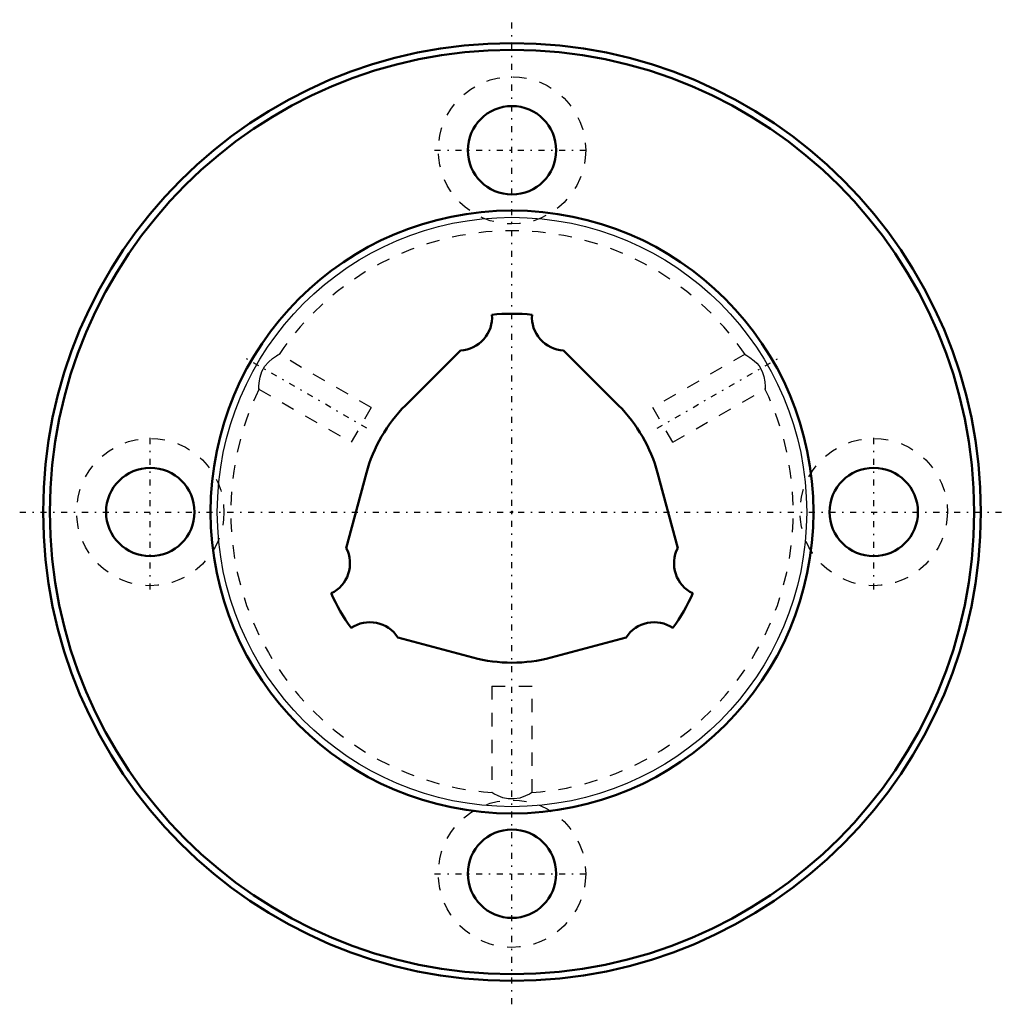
# Model space of a CAD drawing. Header units: millimetres. Extents: x -36.7 to 36.8, y -36.8 to 36.8.
import ezdxf

# ---------------------------------------------------------------- set-up
doc = ezdxf.new("R2010")
doc.units = ezdxf.units.MM
doc.linetypes.add('Center', pattern=[1.5, 0.45, -0.5, 0.05, -0.5])
doc.linetypes.add('Dashed', pattern=[2, 1, -1])
for name, color, linetype, lineweight in [('2d ConnectionPoints', 7, 'Continuous', 50), ('AM_0', 7, 'Continuous', 50), ('AM_4', 3, 'Continuous', 25), ('AM_7', 7, 'Center', 25), ('AM_9', 6, 'Dashed', 25)]:
    doc.layers.add(name, color=color, linetype=linetype, lineweight=lineweight)

# ---------------------------------------------------------------- blocks, each defined once
blk = doc.blocks.new('1_LBF30_Nut_0_in_LBF30_280L_2801050__2')
at = {"layer": 'AM_0'}
for centre, radius in [((0, 0), 35), ((0, 0), 34.5), ((0, 27), 3.3), ((0, 0), 22.5), ((-27, 0), 3.3), ((27, 0), 3.3), ((0, -27), 3.3)]:
    blk.add_circle(centre, radius, dxfattribs=at)
at = {"layer": 'AM_4'}
blk.add_circle((0, 0), 22, dxfattribs=at)
at = {"layer": 'AM_7'}
for p, q in [((0, -36.75), (0, 36.75)), ((-5.775, 27), (5.775, 27)), ((-10.847, 6.262), (-19.897, 11.488)), ((10.847, 6.262), (19.897, 11.488)), ((-27, -5.775), (-27, 5.775)), ((27, -5.775), (27, 5.775)), ((-36.75, 0), (36.75, 0)), ((-5.775, -27), (5.775, -27))]:
    blk.add_line(p, q, dxfattribs=at)
at = {"layer": 'AM_9'}
for p, q in [((-10.508, 7.799), (-17.4, 11.778)), ((17.4, 11.778), (10.508, 7.799)), ((-18.899, 9.179), (-12.008, 5.201)), ((12.008, 5.201), (18.897, 9.178)), ((-10.508, 7.799), (-12.008, 5.201)), ((12.008, 5.201), (10.508, 7.799)), ((-1.5, -13), (1.5, -13)), ((-1.5, -13), (-1.5, -20.956)), ((1.5, -20.954), (1.5, -13))]:
    blk.add_line(p, q, dxfattribs=at)
for points in [[(-18.89, 9.174), (-18.89, 9.199), (-18.89, 9.357), (-18.875, 9.644), (-18.807, 10.074), (-18.672, 10.49), (-18.445, 10.892), (-18.183, 11.197), (-17.888, 11.452), (-17.591, 11.655), (-17.482, 11.72), (-17.411, 11.761), (-17.39, 11.772)], [(17.39, 11.772), (17.406, 11.763), (17.528, 11.693), (17.759, 11.545), (18.089, 11.286), (18.266, 11.111), (18.44, 10.899), (18.672, 10.489), (18.799, 10.11), (18.866, 9.726), (18.89, 9.376), (18.891, 9.259), (18.89, 9.189), (18.89, 9.174)], [(1.5, -20.946), (1.459, -20.971), (1.303, -21.059), (1.019, -21.198), (0.583, -21.352), (0.159, -21.424), (-0.285, -21.411), (-0.673, -21.327), (-1.037, -21.19), (-1.344, -21.036), (-1.439, -20.983), (-1.492, -20.951), (-1.5, -20.946)]]:
    blk.add_lwpolyline(points, dxfattribs=at)
for centre in [(0, 27), (-27, 0), (27, 0), (0, -27)]:
    blk.add_circle(centre, 5.5, dxfattribs=at)
for start, end in [(34.04158, 145.95632), (154.05051, 265.95029), (274.05934, 25.9404)]:
    blk.add_arc((0, 0), 21, start, end, dxfattribs=at)
blk = doc.blocks.new('2_LBF301280_Spline_Shaft_0_in_LBF30_280L_2801050__2')
at = {"layer": 'AM_0'}
for p, q in [((-3.849, 12.061), (-7.955, 7.955)), ((7.955, 7.955), (3.849, 12.061)), ((-10.867, 2.912), (-12.37, -2.698)), ((12.37, -2.698), (10.867, 2.912)), ((-8.521, -9.364), (-2.912, -10.867)), ((2.912, -10.867), (8.521, -9.364))]:
    blk.add_line(p, q, dxfattribs=at)
for centre, radius, start, end in [((-3.967, 14.538), 2.48, 272.74274, 4.29984), ((0, 0), 14.8, 84.20526, 95.79474), ((3.967, 14.538), 2.48, 175.70016, 267.25726), ((0, 0), 11.25, 135, 165), ((0, 0), 11.25, 15, 45), ((-14.574, -3.833), 2.48, 295.70016, 27.25726), ((14.574, -3.833), 2.48, 152.74274, 244.29984), ((0, 0), 14.8, 204.20526, 215.79474), ((0, 0), 14.8, 324.20526, 335.79474), ((-10.607, -10.705), 2.48, 32.74274, 124.29984), ((10.607, -10.705), 2.48, 55.70016, 147.25726), ((0, 0), 11.25, 255, 285)]:
    blk.add_arc(centre, radius, start, end, dxfattribs=at)

msp = doc.modelspace()

# ---------------------------------------------------------------- linework, layer by layer
at = {"layer": '2d ConnectionPoints'}
msp.add_point((0, 0), dxfattribs=at)
msp.add_point((0, 0), dxfattribs=at)
msp.add_point((0, 0), dxfattribs=at)

# ---------------------------------------------------------------- block references
for name in ['1_LBF30_Nut_0_in_LBF30_280L_2801050__2', '2_LBF301280_Spline_Shaft_0_in_LBF30_280L_2801050__2']:
    msp.add_blockref(name, (0, 0))

doc.saveas('drawing.dxf')
